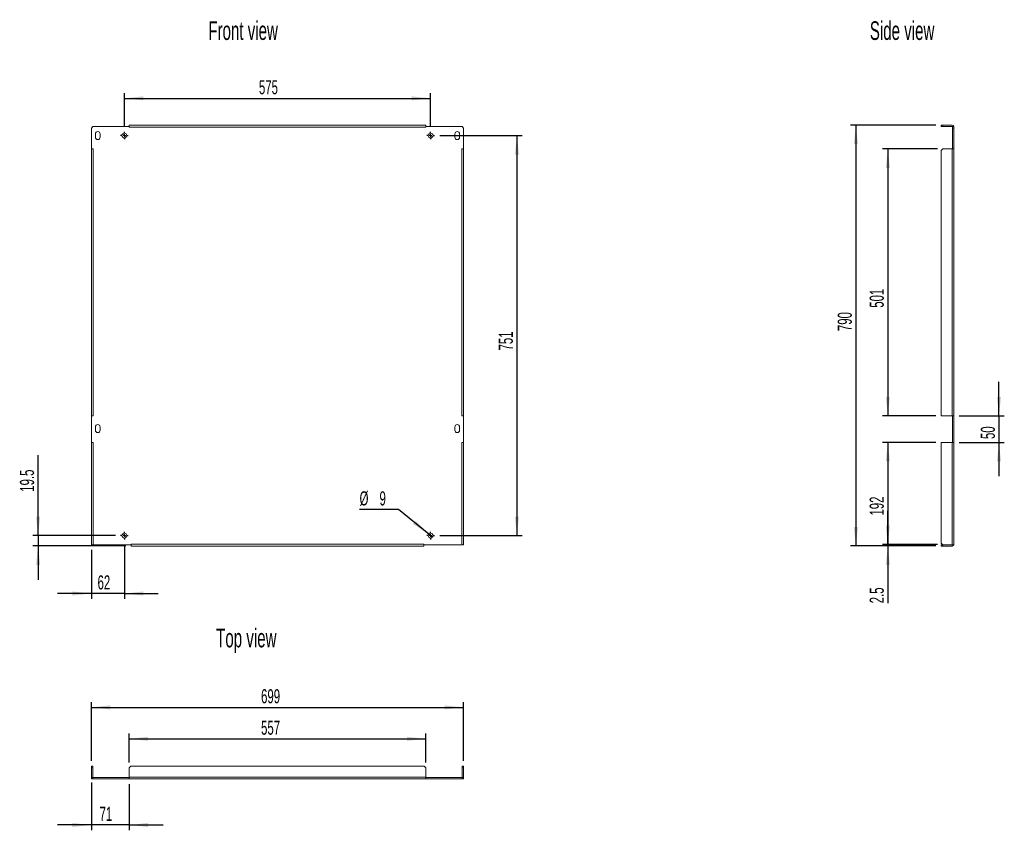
# Model space of a CAD drawing. Header units: millimetres. Extents: x 54 to 239, y 47 to 199.
import ezdxf

# ---------------------------------------------------------------- set-up
doc = ezdxf.new("R2010")
doc.units = ezdxf.units.MM
doc.layers.add('FORMAT', color=7, linetype='Continuous')
doc.styles.add('SLDTEXTSTYLE0', font='TXT', dxfattribs={"width": 0.605})
doc.dimstyles.new('SLDDIMSTYLE0', dxfattribs={"dimtxt": 2.568319, "dimasz": 3.556, "dimexe": 0, "dimexo": 0.0625, "dimgap": 0.64208, "dimtad": 1, "dimlfac": 10, "dimrnd": 1e-09, "dimzin": 12, "dimdsep": 46, "dimtxsty": 'SLDTEXTSTYLE0', "dimsah": 1, "dimcen": 0.09, "dimadec": 0, "dimazin": 3, "dimtfac": 1, "dimtofl": 0, "dimtmove": 0, "dimatfit": 3, "dimfxl": 1, "dimfrac": 2, "dimtolj": 1, "dimtzin": 12, "dimarcsym": 0})
doc.dimstyles.new('SLDDIMSTYLE1', dxfattribs={"dimtxt": 2.568319, "dimasz": 3.556, "dimexe": 0, "dimexo": 0.0625, "dimgap": 0.64208, "dimtad": 0, "dimtih": 1, "dimtoh": 1, "dimlfac": 10, "dimrnd": 1e-09, "dimzin": 12, "dimdsep": 46, "dimtxsty": 'SLDTEXTSTYLE0', "dimblk1": 'NONE', "dimsah": 1, "dimcen": 0, "dimadec": 0, "dimazin": 3, "dimtfac": 1, "dimtmove": 0, "dimatfit": 3, "dimldrblk": 'NONE', "dimfxl": 1, "dimfrac": 2, "dimtolj": 1, "dimtzin": 12, "dimarcsym": 0})
doc.dimstyles.new('SLDDIMSTYLE2', dxfattribs={"dimtxt": 2.568319, "dimasz": 3.556, "dimexe": 0, "dimexo": 0.0625, "dimgap": 0.64208, "dimtad": 1, "dimdec": 1, "dimlfac": 10, "dimrnd": 1e-09, "dimzin": 12, "dimdsep": 46, "dimtxsty": 'SLDTEXTSTYLE0', "dimsah": 1, "dimcen": 0.09, "dimadec": 0, "dimazin": 3, "dimtfac": 1, "dimtmove": 0, "dimatfit": 0, "dimfxl": 1, "dimfrac": 2, "dimtolj": 1, "dimtzin": 12, "dimarcsym": 0})
doc.dimstyles.new('SLDDIMSTYLE3', dxfattribs={"dimtxt": 2.568319, "dimasz": 3.556, "dimexe": 0, "dimexo": 0.0625, "dimgap": 0.64208, "dimtad": 1, "dimlfac": 10, "dimrnd": 1e-09, "dimzin": 12, "dimdsep": 46, "dimtxsty": 'SLDTEXTSTYLE0', "dimsah": 1, "dimcen": 0.09, "dimadec": 0, "dimazin": 3, "dimtfac": 1, "dimtmove": 0, "dimatfit": 0, "dimfxl": 1, "dimfrac": 2, "dimtolj": 1, "dimtzin": 12, "dimarcsym": 0})

# ---------------------------------------------------------------- blocks, each defined once
blk = doc.blocks.new('_D')
at = {"layer": 'FORMAT'}
for p, q in [((133.22, 177.47), (148.72, 177.47)), ((147.72, 177.47), (147.72, 102.37)), ((133.22, 102.37), (148.72, 102.37))]:
    blk.add_line(p, q, dxfattribs=at)
for points in [[(147.72, 177.47), (147.34, 173.91), (148.1, 173.91)], [(147.72, 102.37), (148.1, 105.92), (147.34, 105.92)]]:
    blk.add_solid(points, dxfattribs=at)
at = {"layer": 'FORMAT', "insert": (144.31, 137.12), "char_height": 2.646, "attachment_point": 1, "rotation": 90, "style": 'SLDTEXTSTYLE0'}
blk.add_mtext('751', dxfattribs=at)
blk = doc.blocks.new('_D_1')
at = {"layer": 'FORMAT'}
for p, q in [((74.02, 179.17), (74.02, 185.46)), ((131.52, 179.17), (131.52, 185.46)), ((74.02, 184.46), (131.52, 184.46))]:
    blk.add_line(p, q, dxfattribs=at)
for points in [[(74.02, 184.46), (77.57, 184.08), (77.57, 184.84)], [(131.52, 184.46), (127.96, 184.84), (127.96, 184.08)]]:
    blk.add_solid(points, dxfattribs=at)
at = {"layer": 'FORMAT', "insert": (99.28, 187.87), "char_height": 2.646, "attachment_point": 1, "style": 'SLDTEXTSTYLE0'}
blk.add_mtext('575', dxfattribs=at)
blk = doc.blocks.new('_D_2')
at = {"layer": 'FORMAT'}
for p, q in [((125.47, 107.27), (118.18, 107.27)), ((131.17, 102.65), (125.47, 107.27)), ((131.87, 102.08), (131.17, 102.65))]:
    blk.add_line(p, q, dxfattribs=at)
blk.add_solid([(131.17, 102.65), (128.65, 105.18), (128.17, 104.59)], dxfattribs=at)
at = {"layer": 'FORMAT', "attachment_point": 1, "style": 'SLDTEXTSTYLE0'}
for s, insert, char_height in [('%%c', (118.18, 110.68), 2.646), ('9', (121.92, 110.68), 2.65)]:
    blk.add_mtext(s, dxfattribs=dict(at, insert=insert, char_height=char_height))
blk = doc.blocks.new('_NONE')
blk = doc.blocks.new('_D_3')
at = {"layer": 'FORMAT'}
for p, q in [((57.82, 102.37), (57.82, 117.46)), ((72.32, 102.37), (56.82, 102.37)), ((57.82, 102.37), (57.82, 100.42)), ((74.27, 100.42), (56.82, 100.42)), ((57.82, 100.42), (57.82, 94.07))]:
    blk.add_line(p, q, dxfattribs=at)
for points in [[(57.82, 102.37), (58.2, 105.92), (57.44, 105.92)], [(57.82, 100.42), (57.44, 96.86), (58.2, 96.86)]]:
    blk.add_solid(points, dxfattribs=at)
at = {"layer": 'FORMAT', "insert": (54.41, 110.6), "char_height": 2.646, "attachment_point": 1, "rotation": 90, "style": 'SLDTEXTSTYLE0'}
blk.add_mtext('19.5', dxfattribs=at)
blk = doc.blocks.new('_D_4')
at = {"layer": 'FORMAT'}
for p, q in [((74.02, 100.67), (74.02, 90.5)), ((67.82, 99.67), (67.82, 90.5)), ((67.82, 91.5), (61.47, 91.5)), ((74.02, 91.5), (67.82, 91.5)), ((74.02, 91.5), (80.37, 91.5))]:
    blk.add_line(p, q, dxfattribs=at)
for points in [[(67.82, 91.5), (64.26, 91.88), (64.26, 91.12)], [(74.02, 91.5), (77.57, 91.12), (77.57, 91.88)]]:
    blk.add_solid(points, dxfattribs=at)
at = {"layer": 'FORMAT', "insert": (68.98, 94.91), "char_height": 2.646, "attachment_point": 1, "style": 'SLDTEXTSTYLE0'}
blk.add_mtext('62', dxfattribs=at)
blk = doc.blocks.new('SW_CENTERMARKSYMBOL_0')
at = {"layer": 'FORMAT', "color": 0}
for p, q in [((-0.5, 0), (-0.7, 0)), ((0, 0), (-0.25, 0)), ((0, 0.5), (0, 0.7)), ((0, 0), (0, 0.25)), ((0, 0), (0, -0.25)), ((0, 0), (0.25, 0)), ((0.5, 0), (0.7, 0)), ((0, -0.5), (0, -0.7))]:
    blk.add_line(p, q, dxfattribs=at)
blk = doc.blocks.new('SW_CENTERMARKSYMBOL_1')
at = {"layer": 'FORMAT', "color": 0}
for p, q in [((-0.5, 0), (-0.7, 0)), ((0, 0), (-0.25, 0)), ((0, 0.5), (0, 0.7)), ((0, 0), (0, 0.25)), ((0, 0), (0, -0.25)), ((0, 0), (0.25, 0)), ((0.5, 0), (0.7, 0)), ((0, -0.5), (0, -0.7))]:
    blk.add_line(p, q, dxfattribs=at)
blk = doc.blocks.new('SW_CENTERMARKSYMBOL_2')
at = {"layer": 'FORMAT', "color": 0}
for p, q in [((-0.5, 0), (-0.7, 0)), ((0, 0), (-0.25, 0)), ((0, 0.5), (0, 0.7)), ((0, 0), (0, 0.25)), ((0, 0), (0, -0.25)), ((0, 0), (0.25, 0)), ((0.5, 0), (0.7, 0)), ((0, -0.5), (0, -0.7))]:
    blk.add_line(p, q, dxfattribs=at)
blk = doc.blocks.new('SW_CENTERMARKSYMBOL_3')
at = {"layer": 'FORMAT', "color": 0}
for p, q in [((-0.5, 0), (-0.7, 0)), ((0, 0), (-0.25, 0)), ((0, 0.5), (0, 0.7)), ((0, 0), (0, 0.25)), ((0, 0), (0, -0.25)), ((0, 0), (0.25, 0)), ((0.5, 0), (0.7, 0)), ((0, -0.5), (0, -0.7))]:
    blk.add_line(p, q, dxfattribs=at)
blk = doc.blocks.new('_D_5')
at = {"layer": 'FORMAT'}
for p, q in [((67.82, 60.08), (67.82, 71.12)), ((137.72, 60.08), (137.72, 71.12)), ((67.82, 70.12), (137.72, 70.12))]:
    blk.add_line(p, q, dxfattribs=at)
for points in [[(67.82, 70.12), (71.37, 69.74), (71.37, 70.5)], [(137.72, 70.12), (134.16, 70.5), (134.16, 69.74)]]:
    blk.add_solid(points, dxfattribs=at)
at = {"layer": 'FORMAT', "insert": (99.68, 73.53), "char_height": 2.646, "attachment_point": 1, "style": 'SLDTEXTSTYLE0'}
blk.add_mtext('699', dxfattribs=at)
blk = doc.blocks.new('_D_6')
at = {"layer": 'FORMAT'}
for p, q in [((74.92, 59.78), (74.92, 65.22)), ((130.62, 59.78), (130.62, 65.22)), ((74.92, 64.22), (130.62, 64.22))]:
    blk.add_line(p, q, dxfattribs=at)
for points in [[(74.92, 64.22), (78.47, 63.84), (78.47, 64.6)], [(130.62, 64.22), (127.06, 64.6), (127.06, 63.84)]]:
    blk.add_solid(points, dxfattribs=at)
at = {"layer": 'FORMAT', "insert": (99.68, 67.63), "char_height": 2.646, "attachment_point": 1, "style": 'SLDTEXTSTYLE0'}
blk.add_mtext('557', dxfattribs=at)
blk = doc.blocks.new('_D_7')
at = {"layer": 'FORMAT'}
for p, q in [((67.82, 56.03), (67.82, 47.04)), ((74.92, 55.68), (74.92, 47.04)), ((67.82, 48.04), (61.47, 48.04)), ((74.92, 48.04), (67.82, 48.04)), ((74.92, 48.04), (81.27, 48.04))]:
    blk.add_line(p, q, dxfattribs=at)
for points in [[(67.82, 48.04), (64.26, 48.42), (64.26, 47.66)], [(74.92, 48.04), (78.47, 47.66), (78.47, 48.42)]]:
    blk.add_solid(points, dxfattribs=at)
at = {"layer": 'FORMAT', "insert": (69.35, 51.45), "char_height": 2.646, "attachment_point": 1, "style": 'SLDTEXTSTYLE0'}
blk.add_mtext('71', dxfattribs=at)
blk = doc.blocks.new('_D_8')
at = {"layer": 'FORMAT'}
for p, q in [((226.36, 179.42), (210.36, 179.42)), ((211.36, 179.42), (211.36, 100.42)), ((226.36, 100.42), (210.36, 100.42))]:
    blk.add_line(p, q, dxfattribs=at)
for points in [[(211.36, 179.42), (210.98, 175.86), (211.74, 175.86)], [(211.36, 100.42), (211.74, 103.97), (210.98, 103.97)]]:
    blk.add_solid(points, dxfattribs=at)
at = {"layer": 'FORMAT', "insert": (207.95, 140.76), "char_height": 2.646, "attachment_point": 1, "rotation": 90, "style": 'SLDTEXTSTYLE0'}
blk.add_mtext('790', dxfattribs=at)
blk = doc.blocks.new('_D_9')
at = {"layer": 'FORMAT'}
for p, q in [((226.66, 174.97), (216.36, 174.97)), ((217.36, 174.97), (217.36, 124.87)), ((226.36, 124.87), (216.36, 124.87))]:
    blk.add_line(p, q, dxfattribs=at)
for points in [[(217.36, 174.97), (216.98, 171.41), (217.74, 171.41)], [(217.36, 124.87), (217.74, 128.42), (216.98, 128.42)]]:
    blk.add_solid(points, dxfattribs=at)
at = {"layer": 'FORMAT', "insert": (213.95, 145.15), "char_height": 2.646, "attachment_point": 1, "rotation": 90, "style": 'SLDTEXTSTYLE0'}
blk.add_mtext('501', dxfattribs=at)
blk = doc.blocks.new('_D_10')
at = {"layer": 'FORMAT'}
for p, q in [((226.36, 119.87), (216.36, 119.87)), ((217.36, 119.87), (217.36, 100.67)), ((226.66, 100.67), (216.36, 100.67))]:
    blk.add_line(p, q, dxfattribs=at)
for points in [[(217.36, 119.87), (216.98, 116.31), (217.74, 116.31)], [(217.36, 100.67), (217.74, 104.22), (216.98, 104.22)]]:
    blk.add_solid(points, dxfattribs=at)
at = {"layer": 'FORMAT', "insert": (213.95, 106.13), "char_height": 2.646, "attachment_point": 1, "rotation": 90, "style": 'SLDTEXTSTYLE0'}
blk.add_mtext('192', dxfattribs=at)
blk = doc.blocks.new('_D_11')
at = {"layer": 'FORMAT'}
for p, q in [((238.23, 124.87), (238.23, 131.22)), ((230.76, 124.87), (239.23, 124.87)), ((238.23, 124.87), (238.23, 119.87)), ((230.76, 119.87), (239.23, 119.87)), ((238.23, 119.87), (238.23, 113.52))]:
    blk.add_line(p, q, dxfattribs=at)
for points in [[(238.23, 124.87), (238.61, 128.42), (237.85, 128.42)], [(238.23, 119.87), (237.85, 116.31), (238.61, 116.31)]]:
    blk.add_solid(points, dxfattribs=at)
at = {"layer": 'FORMAT', "insert": (234.82, 120.5), "char_height": 2.646, "attachment_point": 1, "rotation": 90, "style": 'SLDTEXTSTYLE0'}
blk.add_mtext('50', dxfattribs=at)
blk = doc.blocks.new('_D_12')
at = {"layer": 'FORMAT'}
for p, q in [((217.36, 100.67), (217.36, 107.02)), ((226.36, 100.67), (216.36, 100.67)), ((226.36, 100.42), (216.36, 100.42)), ((217.36, 100.67), (217.36, 100.42)), ((217.36, 100.42), (217.36, 89.66))]:
    blk.add_line(p, q, dxfattribs=at)
for points in [[(217.36, 100.67), (217.74, 104.22), (216.98, 104.22)], [(217.36, 100.42), (216.98, 96.86), (217.74, 96.86)]]:
    blk.add_solid(points, dxfattribs=at)
at = {"layer": 'FORMAT', "insert": (213.95, 89.66), "char_height": 2.646, "attachment_point": 1, "rotation": 90, "style": 'SLDTEXTSTYLE0'}
blk.add_mtext('2.5', dxfattribs=at)

msp = doc.modelspace()

# ---------------------------------------------------------------- linework, layer by layer
at = {"color": 7, "linetype": 'Continuous', "lineweight": 0}
for p, q in [((130.6179, 179.4162), (74.9179, 179.4162)), ((74.9179, 179.4162), (74.9179, 179.1662)), ((130.6179, 179.1662), (130.6179, 179.4162)), ((227.3605, 179.4162), (227.6605, 179.4162)), ((227.3605, 179.4162), (227.3605, 179.1662)), ((227.6605, 179.1662), (227.6605, 179.4162)), ((227.6605, 179.4162), (229.4105, 179.4162)), ((67.8179, 178.8662), (68.1179, 179.1662)), ((67.8179, 174.9662), (67.8179, 178.8662)), ((68.1179, 179.1662), (74.9179, 179.1662)), ((68.5679, 177.7662), (68.5679, 177.1662)), ((69.4679, 177.1662), (69.4679, 177.7662)), ((74.9179, 179.1662), (74.9179, 179.0662)), ((74.9179, 179.0662), (130.6179, 179.0662)), ((130.6179, 179.1662), (130.6179, 179.0662)), ((130.6179, 179.1662), (137.4179, 179.1662)), ((136.0679, 177.7662), (136.0679, 177.1662)), ((136.9679, 177.1662), (136.9679, 177.7662)), ((137.4179, 179.1662), (137.7179, 178.8662)), ((137.7179, 178.8662), (137.7179, 174.9662)), ((227.3605, 179.1662), (227.6605, 179.1662)), ((229.4105, 179.1662), (227.6605, 179.1662)), ((229.7605, 179.1662), (229.5105, 179.1662)), ((229.5105, 179.1662), (229.5105, 178.8662)), ((229.5105, 178.8662), (229.7605, 178.8662)), ((229.5105, 174.9662), (229.5105, 178.8662)), ((229.7605, 178.8662), (229.7605, 179.1662)), ((229.7605, 174.9662), (229.7605, 178.8662)), ((68.1679, 174.9662), (67.8179, 174.9662)), ((67.8179, 174.9662), (67.8179, 124.8662)), ((68.1679, 124.8662), (68.1679, 174.9662)), ((137.7179, 174.9662), (137.3679, 174.9662)), ((137.3679, 174.9662), (137.3679, 124.8662)), ((137.7179, 124.8662), (137.7179, 174.9662)), ((227.6605, 174.9662), (227.3605, 174.6662)), ((227.3605, 174.6662), (227.3605, 124.8662)), ((229.4105, 174.9662), (227.6605, 174.9662)), ((229.4105, 174.9662), (229.4105, 124.8662)), ((229.5105, 174.9662), (229.4105, 174.9662)), ((229.7605, 174.9662), (229.5105, 174.9662)), ((229.7605, 124.8662), (229.7605, 174.9662)), ((67.8179, 119.8662), (67.8179, 124.8662)), ((67.8179, 124.8662), (68.1679, 124.8662)), ((137.3679, 124.8662), (137.7179, 124.8662)), ((137.7179, 124.8662), (137.7179, 119.8662)), ((229.4105, 124.8662), (227.3605, 124.8662)), ((229.4105, 124.8662), (229.5105, 124.8662)), ((229.5105, 119.8662), (229.5105, 124.8662)), ((229.5105, 124.8662), (229.7605, 124.8662)), ((229.7605, 119.8662), (229.7605, 124.8662)), ((68.5679, 122.7662), (68.5679, 122.1662)), ((69.4679, 122.1662), (69.4679, 122.7662)), ((136.0679, 122.7662), (136.0679, 122.1662)), ((136.9679, 122.1662), (136.9679, 122.7662)), ((68.1679, 119.8662), (67.8179, 119.8662)), ((67.8179, 119.8662), (67.8179, 100.6662)), ((68.1679, 100.6662), (68.1679, 119.8662)), ((137.7179, 119.8662), (137.3679, 119.8662)), ((137.3679, 119.8662), (137.3679, 100.6662)), ((137.7179, 100.6662), (137.7179, 119.8662)), ((227.3605, 119.8662), (227.3605, 100.9662)), ((229.4105, 119.8662), (227.3605, 119.8662)), ((229.4105, 119.8662), (229.4105, 100.6662)), ((229.5105, 119.8662), (229.4105, 119.8662)), ((229.7605, 119.8662), (229.5105, 119.8662)), ((229.7605, 100.6662), (229.7605, 119.8662)), ((67.8179, 100.6662), (68.1679, 100.6662)), ((75.2679, 100.6662), (68.1679, 100.6662)), ((130.2679, 100.7662), (75.2679, 100.7662)), ((75.2679, 100.6662), (75.2679, 100.7662)), ((75.2679, 100.6662), (75.2679, 100.4162)), ((75.2679, 100.4162), (130.2679, 100.4162)), ((130.2679, 100.6662), (130.2679, 100.7662)), ((137.3679, 100.6662), (130.2679, 100.6662)), ((130.2679, 100.4162), (130.2679, 100.6662)), ((137.3679, 100.6662), (137.7179, 100.6662)), ((227.3605, 100.9662), (227.6605, 100.6662)), ((227.3605, 100.6662), (227.3605, 100.4162)), ((227.6605, 100.6662), (227.3605, 100.6662)), ((227.6605, 100.4162), (227.3605, 100.4162)), ((227.6605, 100.6662), (229.4105, 100.6662)), ((227.6605, 100.4162), (227.6605, 100.6662)), ((229.4105, 100.4162), (227.6605, 100.4162)), ((229.4105, 100.6662), (229.7605, 100.6662)), ((67.8179, 58.7791), (67.8179, 59.0791)), ((68.0679, 59.0791), (67.8179, 59.0791)), ((67.8179, 57.0291), (67.8179, 58.7791)), ((67.8179, 58.7791), (68.0679, 58.7791)), ((68.0679, 58.7791), (68.0679, 59.0791)), ((68.0679, 58.7791), (68.0679, 57.0291)), ((75.2179, 59.0791), (74.9179, 58.7791)), ((74.9179, 58.7791), (74.9179, 57.0291)), ((130.3179, 59.0791), (75.2179, 59.0791)), ((130.6179, 58.7791), (130.3179, 59.0791)), ((130.6179, 57.0291), (130.6179, 58.7791)), ((137.4679, 59.0791), (137.7179, 59.0791)), ((137.4679, 59.0791), (137.4679, 58.7791)), ((137.7179, 58.7791), (137.4679, 58.7791)), ((137.4679, 58.7791), (137.4679, 57.0291)), ((137.7179, 59.0791), (137.7179, 58.7791)), ((137.7179, 57.0291), (137.7179, 58.7791)), ((67.8179, 56.9291), (67.8179, 56.6791)), ((68.1179, 56.9291), (67.8179, 56.9291)), ((67.8179, 56.6791), (68.1179, 56.6791)), ((68.1179, 56.6791), (68.1179, 56.9291)), ((68.1179, 56.9291), (74.9179, 56.9291)), ((68.1179, 56.6791), (74.9179, 56.6791)), ((130.6179, 57.0291), (74.9179, 57.0291)), ((74.9179, 57.0291), (74.9179, 56.6791)), ((74.9179, 56.9291), (74.9179, 56.6791)), ((74.9179, 56.6791), (130.6179, 56.6791)), ((130.6179, 56.6791), (130.6179, 57.0291)), ((130.6179, 56.6791), (130.6179, 56.9291)), ((130.6179, 56.9291), (137.4179, 56.9291)), ((130.6179, 56.6791), (137.4179, 56.6791)), ((137.4179, 56.9291), (137.4179, 56.6791)), ((137.7179, 56.9291), (137.4179, 56.9291)), ((137.4179, 56.6791), (137.7179, 56.6791)), ((137.7179, 56.6791), (137.7179, 56.9291))]:
    msp.add_line(p, q, dxfattribs=at)
at = {"color": 7, "linetype": 'Continuous', "lineweight": 0, "flags": 128}
for points in [[(67.8325, 56.9291), (67.8247, 56.9608), (67.8179, 57.0291)], [(137.7179, 57.0291), (137.7112, 56.9608), (137.7034, 56.9291)]]:
    msp.add_lwpolyline(points, dxfattribs=at)
at = {"color": 7, "linetype": 'Continuous', "lineweight": 0}
for centre in [(74.0179, 177.4662), (131.5179, 177.4662), (74.0179, 102.3662), (131.5179, 102.3662)]:
    msp.add_circle(centre, 0.45, dxfattribs=at)
for centre, radius, start, end in [((229.4105, 179.0662), 0.35, 16.60155, 90), ((69.0179, 177.7662), 0.45, 0, 180), ((136.5179, 177.7662), 0.45, 0, 180), ((229.4105, 179.0662), 0.1, 0, 90), ((69.0179, 177.1662), 0.45, 180, 0), ((136.5179, 177.1662), 0.45, 180, 0), ((69.0179, 122.7662), 0.45, 0, 180), ((69.0179, 122.1662), 0.45, 180, 0), ((136.5179, 122.7662), 0.45, 0, 180), ((136.5179, 122.1662), 0.45, 180, 0), ((229.4105, 100.7662), 0.35, 270, 343.39845), ((68.1679, 57.0291), 0.1, 180, 270), ((137.3679, 57.0291), 0.1, 270, 0)]:
    msp.add_arc(centre, radius, start, end, dxfattribs=at)

# ---------------------------------------------------------------- block references
at = {"layer": 'FORMAT'}
for name, p in [('SW_CENTERMARKSYMBOL_2', (74.0179, 177.4662)), ('SW_CENTERMARKSYMBOL_3', (131.5179, 177.4662)), ('SW_CENTERMARKSYMBOL_0', (74.0179, 102.3662)), ('SW_CENTERMARKSYMBOL_1', (131.5179, 102.3662))]:
    msp.add_blockref(name, p, dxfattribs=at)

# ---------------------------------------------------------------- texts
at = {"layer": 'FORMAT', "char_height": 3.5, "attachment_point": 1, "style": 'SLDTEXTSTYLE0'}
for s, insert in [('Front view', (89.7787, 198.9238)), ('Side view', (213.9827, 198.9238)), ('Top view', (91.2468, 84.8876))]:
    msp.add_mtext(s, dxfattribs=dict(at, insert=insert))

# ---------------------------------------------------------------- dimensions: what is measured, and where the dimension line sits
at = {"layer": 'FORMAT'}
for base, p1, p2, dimstyle, picture, middle in [((131.5179, 184.459), (74.0179, 178.1662), (131.5179, 178.1662), 'SLDDIMSTYLE0', '_D_1', (102.2168, 184.459)), ((67.8179, 91.5019), (74.0179, 101.6662), (67.8179, 100.6662), 'SLDDIMSTYLE3', '_D_4', (70.9392, 91.5019)), ((137.7179, 70.1206), (67.8179, 59.0791), (137.7179, 59.0791), 'SLDDIMSTYLE0', '_D_5', (102.6165, 70.1206)), ((130.6179, 64.2173), (74.9179, 58.7791), (130.6179, 58.7791), 'SLDDIMSTYLE0', '_D_6', (102.6165, 64.2173)), ((67.8179, 48.0412), (74.9179, 56.6791), (67.8179, 57.0291), 'SLDDIMSTYLE3', '_D_7', (71.3078, 48.0412))]:
    dim = msp.add_linear_dim(base=base, p1=p1, p2=p2, dimstyle=dimstyle, dxfattribs=at)
    dim.commit()
    dim.dimension.update_dxf_attribs({"geometry": picture, "text_midpoint": middle, "dimtype": 160})
for base, p1, p2, dimstyle, picture, middle in [((211.3605, 100.4162), (227.3605, 179.4162), (227.3605, 100.4162), 'SLDDIMSTYLE0', '_D_8', (211.3605, 143.699)), ((147.718, 102.3662), (132.2179, 177.4662), (132.2179, 102.3662), 'SLDDIMSTYLE0', '_D', (147.718, 140.0586)), ((217.3605, 124.8662), (227.6605, 174.9662), (227.3605, 124.8662), 'SLDDIMSTYLE0', '_D_9', (217.3605, 148.0866)), ((238.2314, 119.8662), (229.7605, 124.8662), (229.7605, 119.8662), 'SLDDIMSTYLE3', '_D_11', (238.2314, 122.4555)), ((217.3605, 100.6662), (227.3605, 119.8662), (227.6605, 100.6662), 'SLDDIMSTYLE0', '_D_10', (217.3605, 109.0716)), ((57.8179, 100.4162), (73.3179, 102.3662), (75.2679, 100.4162), 'SLDDIMSTYLE2', '_D_3', (57.8179, 114.0279)), ((217.3605, 100.4162), (227.3605, 100.6662), (227.3605, 100.4162), 'SLDDIMSTYLE2', '_D_12', (217.3605, 92.1057))]:
    dim = msp.add_linear_dim(base=base, p1=p1, p2=p2, angle=90, dimstyle=dimstyle, dxfattribs=at)
    dim.commit()
    dim.dimension.update_dxf_attribs({"geometry": picture, "text_midpoint": middle, "dimtype": 160})
dim = msp.add_diameter_dim_2p(p1=(131.8676, 102.0829), p2=(131.1683, 102.6496), dimstyle='SLDDIMSTYLE1', dxfattribs=at)
dim.commit()
dim.dimension.update_dxf_attribs({"geometry": '_D_2', "text_midpoint": (121.0292, 109.4062), "dimtype": 163})

doc.saveas('drawing.dxf')
